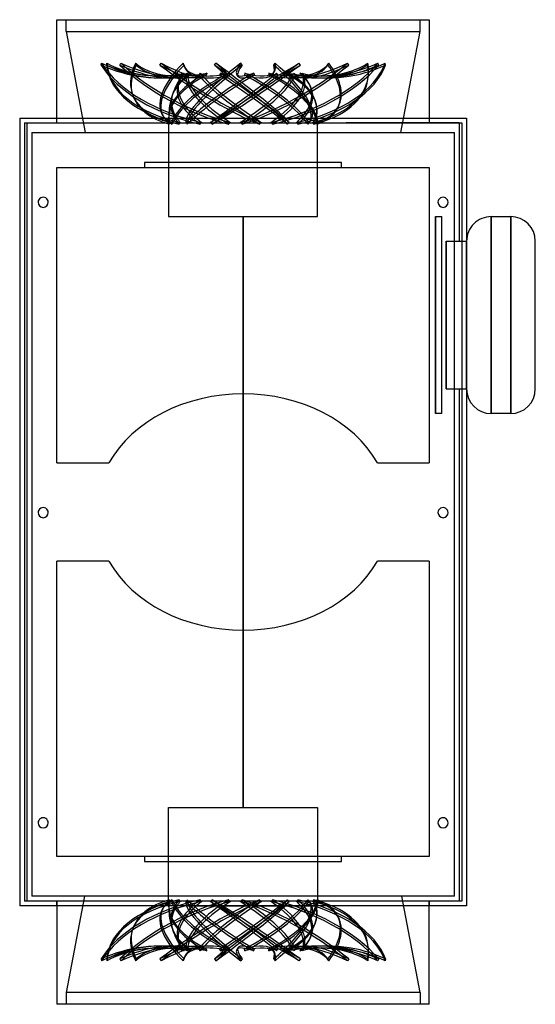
# Model space of a CAD drawing. Header units: millimetres. Extents: x -187 to 245, y -82 to 742.
import ezdxf

# ---------------------------------------------------------------- set-up
doc = ezdxf.new("R2010")
doc.units = ezdxf.units.MM
doc.layers.add('HIDDEN', color=7, linetype='Continuous')
doc.layers.add('THICK', color=7, linetype='Continuous')

msp = doc.modelspace()

# ---------------------------------------------------------------- linework, layer by layer
at = {"layer": 'HIDDEN'}
for p, q in [((-148.2, 732.5), (-148.2, 742.5)), ((148.2, 732.5), (148.2, 742.5)), ((-148.2, 732.5), (0, 732.5)), ((-148.2, 732.5), (-132.22, 648)), ((0, 732.5), (148.2, 732.5)), ((132.22, 648), (148.2, 732.5)), ((-119.03, 704.47), (-118.55, 706.09)), ((-114.16, 704.47), (-114.16, 706.09)), ((-103.31, 704.47), (-102.44, 706.09)), ((-89.56, 704.47), (-90.03, 706.09)), ((-69.73, 704.47), (-68.62, 706.09)), ((-49.46, 704.47), (-50.34, 706.09)), ((-48.37, 701.41), (-49.24, 703.03)), ((-24.1, 704.47), (-22.93, 706.09)), ((-0.82, 704.47), (-1.94, 706.09)), ((25.71, 704.47), (26.72, 706.09)), ((47.96, 704.47), (46.79, 706.09)), ((71.06, 704.47), (71.75, 706.09)), ((88.46, 704.47), (87.44, 706.09)), ((104.13, 704.47), (104.38, 706.09)), ((113.65, 704.47), (112.96, 706.09)), ((119.2, 704.47), (118.95, 706.09)), ((-50.62, 696.25), (-50.84, 695.94)), ((-50.4, 696.56), (-50.62, 696.25)), ((-50.18, 696.87), (-50.4, 696.56)), ((-49.96, 697.18), (-50.18, 696.87)), ((-49.74, 697.48), (-49.96, 697.18)), ((-49.51, 697.79), (-49.74, 697.48)), ((-47.91, 696.25), (-48.14, 695.94)), ((-47.69, 696.56), (-47.91, 696.25)), ((-47.46, 696.87), (-47.69, 696.56)), ((-47.23, 697.18), (-47.46, 696.87)), ((-47.01, 697.48), (-47.23, 697.18)), ((-46.78, 697.79), (-47.01, 697.48)), ((-44.58, 696.25), (-44.75, 695.94)), ((-44.41, 696.56), (-44.58, 696.25)), ((-44.23, 696.87), (-44.41, 696.56)), ((-44.05, 697.18), (-44.23, 696.87)), ((-43.87, 697.48), (-44.05, 697.18)), ((-43.68, 697.79), (-43.87, 697.48)), ((-37.5, 695), (-36.38, 696.62)), ((-36.92, 696.25), (-37.12, 695.94)), ((-36.72, 696.56), (-36.92, 696.25)), ((-36.53, 696.87), (-36.72, 696.56)), ((-36.34, 697.18), (-36.53, 696.87)), ((-36.15, 697.48), (-36.34, 697.18)), ((-35.96, 697.79), (-36.15, 697.48)), ((-30.83, 696.25), (-30.92, 695.94)), ((-30.73, 696.56), (-30.83, 696.25)), ((-30.63, 696.87), (-30.73, 696.56)), ((-30.52, 697.18), (-30.63, 696.87)), ((-30.41, 697.48), (-30.52, 697.18)), ((-30.3, 697.79), (-30.41, 697.48)), ((-19.54, 696.25), (-19.68, 695.94)), ((-19.41, 696.56), (-19.54, 696.25)), ((-19.28, 696.87), (-19.41, 696.56)), ((-19.16, 697.18), (-19.28, 696.87)), ((-19.04, 697.48), (-19.16, 697.18)), ((-18.93, 697.79), (-19.04, 697.48)), ((-13.79, 693.82), (-12.63, 695.44)), ((-11.73, 696.87), (-11.74, 696.56)), ((-11.74, 696.56), (-11.74, 696.25)), ((-11.74, 696.25), (-11.74, 695.94)), ((-11.72, 697.18), (-11.73, 696.87)), ((-11.7, 697.48), (-11.72, 697.18)), ((-11.67, 697.79), (-11.7, 697.48)), ((-4.17, 695), (-5.29, 696.62)), ((1.21, 696.25), (1.17, 695.94)), ((1.26, 696.56), (1.21, 696.25)), ((1.3, 696.87), (1.26, 696.56)), ((1.33, 697.18), (1.3, 696.87)), ((1.36, 697.48), (1.33, 697.18)), ((1.38, 697.79), (1.36, 697.48)), ((8.97, 697.79), (9.04, 697.48)), ((9.04, 697.48), (9.11, 697.18)), ((9.11, 697.18), (9.19, 696.87)), ((9.19, 696.87), (9.28, 696.56)), ((9.28, 696.56), (9.37, 696.25)), ((9.37, 696.25), (9.46, 695.94)), ((21.45, 697.79), (21.53, 697.48)), ((21.53, 697.48), (21.59, 697.18)), ((21.59, 697.18), (21.65, 696.87)), ((21.65, 696.87), (21.71, 696.56)), ((21.71, 696.56), (21.76, 696.25)), ((21.76, 696.25), (21.81, 695.94)), ((25.21, 697.47), (26.23, 699.09)), ((27.89, 693.82), (26.72, 695.44)), ((28.06, 697.79), (28.21, 697.48)), ((28.21, 697.48), (28.37, 697.18)), ((28.37, 697.18), (28.53, 696.87)), ((28.53, 696.87), (28.69, 696.56)), ((28.69, 696.56), (28.86, 696.25)), ((28.86, 696.25), (29.03, 695.94)), ((37.81, 697.79), (37.97, 697.48)), ((37.97, 697.48), (38.12, 697.18)), ((38.12, 697.18), (38.27, 696.87)), ((38.27, 696.87), (38.41, 696.56)), ((38.41, 696.56), (38.54, 696.25)), ((38.54, 696.25), (38.68, 695.94)), ((42.3, 697.79), (42.51, 697.48)), ((42.51, 697.48), (42.72, 697.18)), ((42.72, 697.18), (42.93, 696.87)), ((42.93, 696.87), (43.15, 696.56)), ((43.15, 696.56), (43.36, 696.25)), ((43.36, 696.25), (43.58, 695.94)), ((47.64, 697.79), (47.85, 697.48)), ((47.85, 697.48), (48.06, 697.18)), ((48.06, 697.18), (48.26, 696.87)), ((48.26, 696.87), (48.46, 696.56)), ((48.46, 696.56), (48.66, 696.25)), ((48.66, 696.25), (48.86, 695.94)), ((49.22, 697.79), (49.45, 697.48)), ((49.45, 697.48), (49.68, 697.18)), ((49.68, 697.18), (49.91, 696.87)), ((49.91, 696.87), (50.14, 696.56)), ((50.14, 696.56), (50.37, 696.25)), ((50.37, 696.25), (50.59, 695.94)), ((104.61, 692.54), (104.85, 694.15)), ((-92.73, 679.99), (-93.2, 681.61)), ((79.82, 669.76), (80.51, 671.37)), ((-187.2, 660), (-187.2, 660)), ((-156, 656), (-156, 660)), ((-155.95, 656), (-155.95, 660)), ((-67.15, 662.05), (-68.03, 663.66)), ((-62.31, 660), (-57.18, 660)), ((-55.57, 660), (-42.07, 660)), ((-39.22, 660), (-19.69, 660)), ((-16.09, 660), (6.09, 660)), ((9.83, 660), (30.83, 660)), ((34.04, 660), (50.23, 660)), ((52.37, 660), (60.95, 660)), ((61.64, 660), (62.4, 660)), ((62.4, 577.5), (62.4, 660)), ((155.95, 660), (155.95, 656)), ((156, 660), (156, 656)), ((187.2, 660), (187.2, 660)), ((-183.2, 656), (183.2, 656)), ((-183.2, 656), (-183.2, 656)), ((-183.2, 656), (-183.2, 4)), ((-181, 656), (-86.27, 656)), ((-181, 4), (-181, 656)), ((-86.27, 656), (86.27, 656)), ((-62.4, 659.71), (-62.4, 577.5)), ((-61.98, 655.04), (-61.95, 655.28)), ((-61.95, 655.28), (-61.91, 655.52)), ((-61.91, 655.52), (-61.88, 655.76)), ((-61.88, 655.76), (-61.84, 656)), ((-61.84, 656), (-61.8, 656.23)), ((-61.8, 656.23), (-61.76, 656.47)), ((-59.96, 656.23), (-60.04, 656.47)), ((-59.88, 656), (-59.96, 656.23)), ((-59.8, 655.76), (-59.88, 656)), ((-59.72, 655.52), (-59.8, 655.76)), ((-59.64, 655.28), (-59.72, 655.52)), ((-59.56, 655.04), (-59.64, 655.28)), ((-53.69, 655.04), (-53.54, 655.28)), ((-53.54, 655.28), (-53.4, 655.52)), ((-53.4, 655.52), (-53.25, 655.76)), ((-53.25, 655.76), (-53.1, 656)), ((-53.1, 656), (-52.96, 656.23)), ((-52.96, 656.23), (-52.81, 656.47)), ((-47.76, 656.23), (-47.94, 656.47)), ((-47.57, 656), (-47.76, 656.23)), ((-47.39, 655.76), (-47.57, 656)), ((-47.21, 655.52), (-47.39, 655.76)), ((-47.02, 655.28), (-47.21, 655.52)), ((-46.84, 655.04), (-47.02, 655.28)), ((-36.11, 655.04), (-35.88, 655.28)), ((-35.88, 655.28), (-35.65, 655.52)), ((-35.65, 655.52), (-35.42, 655.76)), ((-35.42, 655.76), (-35.19, 656)), ((-35.19, 656), (-34.95, 656.23)), ((-34.95, 656.23), (-34.72, 656.47)), ((-27.29, 656.23), (-27.54, 656.47)), ((-27.04, 656), (-27.29, 656.23)), ((-26.78, 655.76), (-27.04, 656)), ((-26.53, 655.52), (-26.78, 655.76)), ((-26.27, 655.28), (-26.53, 655.52)), ((-26.02, 655.04), (-26.27, 655.28)), ((-12.29, 655.04), (-12.01, 655.28)), ((-12.01, 655.28), (-11.74, 655.52)), ((-11.74, 655.52), (-11.46, 655.76)), ((-11.46, 655.76), (-11.18, 656)), ((-11.18, 656), (-10.91, 656.23)), ((-10.91, 656.23), (-10.63, 656.47)), ((-2.11, 656.23), (-2.39, 656.47)), ((-1.82, 656), (-2.11, 656.23)), ((-1.54, 655.76), (-1.82, 656)), ((-1.26, 655.52), (-1.54, 655.76)), ((-0.98, 655.28), (-1.26, 655.52)), ((-0.7, 655.04), (-0.98, 655.28)), ((13.66, 655.04), (13.93, 655.28)), ((13.93, 655.28), (14.2, 655.52)), ((14.2, 655.52), (14.48, 655.76)), ((14.48, 655.76), (14.75, 656)), ((14.75, 656), (15.03, 656.23)), ((15.03, 656.23), (15.3, 656.47)), ((23.44, 656.23), (23.18, 656.47)), ((23.7, 656), (23.44, 656.23)), ((23.96, 655.76), (23.7, 656)), ((24.22, 655.52), (23.96, 655.76)), ((24.48, 655.28), (24.22, 655.52)), ((24.74, 655.04), (24.48, 655.28)), ((37.24, 655.04), (37.47, 655.28)), ((37.47, 655.28), (37.69, 655.52)), ((37.69, 655.52), (37.91, 655.76)), ((37.91, 655.76), (38.14, 656)), ((38.14, 656), (38.36, 656.23)), ((38.36, 656.23), (38.58, 656.47)), ((44.94, 656.23), (44.74, 656.47)), ((45.13, 656), (44.94, 656.23)), ((45.33, 655.76), (45.13, 656)), ((45.52, 655.52), (45.33, 655.76)), ((45.71, 655.28), (45.52, 655.52)), ((45.9, 655.04), (45.71, 655.28)), ((54.39, 655.04), (54.52, 655.28)), ((54.52, 655.28), (54.66, 655.52)), ((54.66, 655.52), (54.79, 655.76)), ((54.79, 655.76), (54.93, 656)), ((54.93, 656), (55.06, 656.23)), ((55.06, 656.23), (55.19, 656.47)), ((55.73, 656.67), (56.75, 658.29)), ((58.66, 656.23), (58.56, 656.47)), ((58.76, 656), (58.66, 656.23)), ((58.85, 655.76), (58.76, 656)), ((58.94, 655.52), (58.85, 655.76)), ((59.04, 655.28), (58.94, 655.52)), ((59.13, 655.04), (59.04, 655.28)), ((62.13, 655.04), (62.15, 655.28)), ((62.15, 655.28), (62.18, 655.52)), ((62.18, 655.52), (62.2, 655.76)), ((62.2, 655.76), (62.22, 656)), ((62.22, 656), (62.24, 656.23)), ((62.24, 656.23), (62.26, 656.47)), ((181, 656), (86.27, 656)), ((181, 656), (181, 556.88)), ((183.2, 656), (183.2, 656)), ((183.2, 656), (183.2, 4)), ((-177, 648), (177, 648)), ((-177, 648), (-177, 8)), ((177, 8), (177, 648)), ((-156, 618.75), (-156, 618.75)), ((-82.5, 622.75), (-82.5, 622.75)), ((82.5, 622.75), (-82.5, 622.75)), ((-82.5, 622.75), (-82.5, 618.75)), ((-82.5, 618.75), (-82.5, 618.75)), ((82.5, 622.75), (82.5, 622.75)), ((82.5, 618.75), (82.5, 622.75)), ((82.5, 618.75), (82.5, 618.75)), ((156, 618.75), (156, 618.75)), ((-62.4, 577.5), (62.4, 577.5)), ((0, 577.5), (0, 330)), ((0, 330), (0, 577.5)), ((161.1, 412.5), (161.1, 577.5)), ((161.1, 577.5), (166.57, 577.5)), ((161.1, 577.5), (161.1, 412.5)), ((166.57, 577.5), (166.57, 577.5)), ((166.57, 412.5), (166.57, 577.5)), ((166.57, 577.5), (166.57, 577.5)), ((207.82, 577.5), (207.82, 412.5)), ((207.82, 577.5), (207.82, 577.5)), ((224.18, 577.5), (224.18, 577.5)), ((224.18, 577.5), (224.18, 412.5)), ((170.1, 433.12), (170.1, 556.88)), ((170.1, 556.88), (187.2, 556.88)), ((170.1, 556.88), (170.1, 433.12)), ((187.2, 433.12), (187.2, 556.88)), ((187.2, 556.88), (187.2, 556.88)), ((244.8, 556.88), (244.8, 556.88)), ((170.1, 433.12), (187.2, 433.12)), ((181, 433.12), (181, 4)), ((187.2, 433.12), (187.2, 433.12)), ((244.8, 433.12), (244.8, 433.12)), ((166.57, 412.5), (161.1, 412.5)), ((166.57, 412.5), (166.57, 412.5)), ((166.57, 412.5), (166.57, 412.5)), ((207.82, 412.5), (207.82, 412.5)), ((224.18, 412.5), (224.18, 412.5)), ((-156, 371.25), (-156, 371.25)), ((-112.5, 371.25), (-112.5, 371.25)), ((-112.5, 371.25), (-112.5, 371.25)), ((112.5, 371.25), (112.5, 371.25)), ((112.5, 371.25), (112.5, 371.25)), ((112.5, 371.25), (112.5, 371.25)), ((112.5, 371.25), (112.5, 371.25)), ((112.5, 371.25), (112.5, 371.25)), ((112.5, 371.25), (112.5, 371.25)), ((112.5, 371.25), (112.5, 371.25)), ((156, 371.25), (156, 371.25)), ((-112.5, 371.25), (-112.5, 371.25)), ((-112.5, 371.25), (-112.5, 371.25)), ((-112.5, 371.25), (-112.5, 371.25)), ((-112.5, 371.25), (-112.5, 371.25)), ((-112.5, 371.25), (-112.5, 371.25)), ((0, 330), (0, 330)), ((0, 330), (0, 330)), ((0, 330), (0, 330)), ((0, 330), (0, 330)), ((0, 330), (0, 330)), ((0, 330), (0, 330)), ((0, 330), (0, 330)), ((0, 330), (0, 330)), ((0, 330), (0, 330)), ((0, 330), (0, 330)), ((0, 330), (0, 330)), ((0, 330), (0, 330)), ((0, 330), (0, 330)), ((0, 330), (0, 330)), ((0, 330), (0, 330)), ((0, 330), (0, 330)), ((0, 330), (0, 330)), ((0, 330), (0, 330)), ((0, 330), (0, 330)), ((0, 330), (0, 330)), ((0, 330), (0, 330)), ((0, 330), (0, 330)), ((0, 330), (0, 330)), ((0, 330), (0, 330)), ((0, 330), (0, 330)), ((0, 330), (0, 330)), ((0, 330), (0, 330)), ((0, 330), (0, 330)), ((0, 330), (0, 330)), ((0, 330), (0, 330)), ((0, 330), (0, 330)), ((0, 330), (0, 330)), ((0, 330), (0, 330)), ((0, 330), (0, 330)), ((0, 330), (0, 330)), ((0, 330), (0, 330)), ((0, 330), (0, 330)), ((0, 330), (0, 330)), ((0, 330), (0, 330)), ((0, 330), (0, 330)), ((0, 330), (0, 330)), ((0, 330), (0, 82.5)), ((0, 82.5), (0, 330)), ((0, 330), (0, 330)), ((0, 330), (0, 330)), ((0, 330), (0, 330)), ((0, 330), (0, 330)), ((0, 330), (0, 330)), ((0, 330), (0, 330)), ((0, 330), (0, 330)), ((0, 330), (0, 330)), ((0, 330), (0, 330)), ((0, 330), (0, 330)), ((0, 330), (0, 330)), ((0, 330), (0, 330)), ((0, 330), (0, 330)), ((0, 330), (0, 330)), ((0, 330), (0, 330)), ((0, 330), (0, 330)), ((0, 330), (0, 330)), ((0, 330), (0, 330)), ((0, 330), (0, 330)), ((0, 330), (0, 330)), ((0, 330), (0, 330)), ((0, 330), (0, 330)), ((0, 330), (0, 330)), ((0, 330), (0, 330)), ((0, 330), (0, 330)), ((0, 330), (0, 330)), ((0, 330), (0, 330)), ((0, 330), (0, 330)), ((0, 330), (0, 330)), ((0, 330), (0, 330)), ((0, 330), (0, 330)), ((0, 330), (0, 330)), ((0, 330), (0, 330)), ((0, 330), (0, 330)), ((0, 330), (0, 330)), ((-156, 288.75), (-156, 288.75)), ((-112.5, 288.75), (-112.5, 288.75)), ((-112.5, 288.75), (-112.5, 288.75)), ((-112.5, 288.75), (-112.5, 288.75)), ((-112.5, 288.75), (-112.5, 288.75)), ((-112.5, 288.75), (-112.5, 288.75)), ((-112.5, 288.75), (-112.5, 288.75)), ((-112.5, 288.75), (-112.5, 288.75)), ((112.5, 288.75), (112.5, 288.75)), ((112.5, 288.75), (112.5, 288.75)), ((112.5, 288.75), (112.5, 288.75)), ((112.5, 288.75), (112.5, 288.75)), ((112.5, 288.75), (112.5, 288.75)), ((112.5, 288.75), (112.5, 288.75)), ((112.5, 288.75), (112.5, 288.75)), ((156, 288.75), (156, 288.75)), ((-62.4, 82.5), (62.4, 82.5)), ((-62.4, 0.29), (-62.4, 82.5)), ((62.4, 82.5), (62.4, 0)), ((-156, 41.25), (-156, 41.25)), ((-82.5, 41.25), (-82.5, 41.25)), ((-82.5, 41.25), (-82.5, 37.25)), ((-82.5, 37.25), (-82.5, 37.25)), ((-82.5, 37.25), (82.5, 37.25)), ((82.5, 41.25), (82.5, 41.25)), ((82.5, 37.25), (82.5, 41.25)), ((82.5, 37.25), (82.5, 37.25)), ((156, 41.25), (156, 41.25)), ((183.2, 4), (-183.2, 4)), ((-183.2, 4), (-183.2, 4)), ((-86.27, 4), (-181, 4)), ((177, 8), (-177, 8)), ((-156, 4), (-156, 0)), ((-155.95, 0), (-155.95, 4)), ((-132.98, 8), (-148.2, -72.5)), ((86.27, 4), (-86.27, 4)), ((-58.28, 0), (-62.4, 0)), ((-61.98, 4.96), (-61.95, 4.72)), ((-61.95, 4.72), (-61.91, 4.48)), ((-61.91, 4.48), (-61.88, 4.24)), ((-61.88, 4.24), (-61.84, 4)), ((-61.84, 4), (-61.8, 3.77)), ((-61.8, 3.77), (-61.76, 3.53)), ((-59.96, 3.77), (-60.04, 3.53)), ((-59.88, 4), (-59.96, 3.77)), ((-59.8, 4.24), (-59.88, 4)), ((-59.72, 4.48), (-59.8, 4.24)), ((-59.64, 4.72), (-59.72, 4.48)), ((-59.56, 4.96), (-59.64, 4.72)), ((-44.17, 0), (-56.83, 0)), ((-53.69, 4.96), (-53.54, 4.72)), ((-53.54, 4.72), (-53.4, 4.48)), ((-53.4, 4.48), (-53.25, 4.24)), ((-53.25, 4.24), (-53.1, 4)), ((-53.1, 4), (-52.96, 3.77)), ((-52.96, 3.77), (-52.81, 3.53)), ((-47.76, 3.77), (-47.94, 3.53)), ((-47.57, 4), (-47.76, 3.77)), ((-47.39, 4.24), (-47.57, 4)), ((-47.21, 4.48), (-47.39, 4.24)), ((-47.02, 4.72), (-47.21, 4.48)), ((-46.84, 4.96), (-47.02, 4.72)), ((-22.42, 0), (-41.43, 0)), ((-36.11, 4.96), (-35.88, 4.72)), ((-35.88, 4.72), (-35.65, 4.48)), ((-35.65, 4.48), (-35.42, 4.24)), ((-35.42, 4.24), (-35.19, 4)), ((-35.19, 4), (-34.95, 3.77)), ((-34.95, 3.77), (-34.72, 3.53)), ((-27.29, 3.77), (-27.54, 3.53)), ((-27.04, 4), (-27.29, 3.77)), ((-26.78, 4.24), (-27.04, 4)), ((-26.53, 4.48), (-26.78, 4.24)), ((-26.27, 4.72), (-26.53, 4.48)), ((-26.02, 4.96), (-26.27, 4.72)), ((3.2, 0), (-18.87, 0)), ((-12.29, 4.96), (-12.01, 4.72)), ((-12.01, 4.72), (-11.74, 4.48)), ((-11.74, 4.48), (-11.46, 4.24)), ((-11.46, 4.24), (-11.18, 4)), ((-11.18, 4), (-10.91, 3.77)), ((-10.91, 3.77), (-10.63, 3.53)), ((-2.11, 3.77), (-2.39, 3.53)), ((-1.82, 4), (-2.11, 3.77)), ((-1.54, 4.24), (-1.82, 4)), ((-1.26, 4.48), (-1.54, 4.24)), ((-0.98, 4.72), (-1.26, 4.48)), ((-0.7, 4.96), (-0.98, 4.72)), ((28.27, 0), (6.95, 0)), ((13.66, 4.96), (13.93, 4.72)), ((13.93, 4.72), (14.2, 4.48)), ((14.2, 4.48), (14.48, 4.24)), ((14.48, 4.24), (14.75, 4)), ((14.75, 4), (15.03, 3.77)), ((15.03, 3.77), (15.3, 3.53)), ((23.44, 3.77), (23.18, 3.53)), ((23.7, 4), (23.44, 3.77)), ((23.96, 4.24), (23.7, 4)), ((24.22, 4.48), (23.96, 4.24)), ((24.48, 4.72), (24.22, 4.48)), ((24.74, 4.96), (24.48, 4.72)), ((48.45, 0), (31.57, 0)), ((37.24, 4.96), (37.47, 4.72)), ((37.47, 4.72), (37.69, 4.48)), ((37.69, 4.48), (37.91, 4.24)), ((37.91, 4.24), (38.14, 4)), ((38.14, 4), (38.36, 3.77)), ((38.36, 3.77), (38.58, 3.53)), ((44.94, 3.77), (44.74, 3.53)), ((45.13, 4), (44.94, 3.77)), ((45.33, 4.24), (45.13, 4)), ((45.52, 4.48), (45.33, 4.24)), ((45.71, 4.72), (45.52, 4.48)), ((45.9, 4.96), (45.71, 4.72)), ((60.26, 0), (50.74, 0)), ((54.39, 4.96), (54.52, 4.72)), ((54.52, 4.72), (54.66, 4.48)), ((54.66, 4.48), (54.79, 4.24)), ((54.79, 4.24), (54.93, 4)), ((54.93, 4), (55.06, 3.77)), ((55.06, 3.77), (55.19, 3.53)), ((55.73, 3.33), (56.75, 1.71)), ((58.66, 3.77), (58.56, 3.53)), ((58.76, 4), (58.66, 3.77)), ((58.85, 4.24), (58.76, 4)), ((58.94, 4.48), (58.85, 4.24)), ((59.04, 4.72), (58.94, 4.48)), ((59.13, 4.96), (59.04, 4.72)), ((62.4, 0), (61.12, 0)), ((61.64, 0), (62.4, 0)), ((62.13, 4.96), (62.15, 4.72)), ((62.15, 4.72), (62.18, 4.48)), ((62.18, 4.48), (62.2, 4.24)), ((62.2, 4.24), (62.22, 4)), ((62.22, 4), (62.24, 3.77)), ((62.24, 3.77), (62.26, 3.53)), ((181, 4), (86.27, 4)), ((148.2, -72.5), (132.98, 8)), ((155.95, 4), (155.95, 0)), ((156, 0), (156, 4)), ((183.2, 4), (183.2, 4)), ((-187.2, 0), (-187.2, 0)), ((-67.15, -2.05), (-68.03, -3.66)), ((-39.22, 0), (-19.69, 0)), ((-16.09, 0), (6.09, 0)), ((9.83, 0), (30.83, 0)), ((34.04, 0), (50.23, 0)), ((52.37, 0), (60.95, 0)), ((187.2, 0), (187.2, 0)), ((79.82, -9.76), (80.51, -11.37)), ((-92.73, -19.99), (-93.2, -21.61)), ((104.85, -34.15), (104.61, -32.54)), ((-50.62, -36.25), (-50.84, -35.94)), ((-50.4, -36.56), (-50.62, -36.25)), ((-50.18, -36.87), (-50.4, -36.56)), ((-49.96, -37.18), (-50.18, -36.87)), ((-49.74, -37.48), (-49.96, -37.18)), ((-49.51, -37.79), (-49.74, -37.48)), ((-47.91, -36.25), (-48.14, -35.94)), ((-47.69, -36.56), (-47.91, -36.25)), ((-47.46, -36.87), (-47.69, -36.56)), ((-47.23, -37.18), (-47.46, -36.87)), ((-47.01, -37.48), (-47.23, -37.18)), ((-46.78, -37.79), (-47.01, -37.48)), ((-44.58, -36.25), (-44.75, -35.94)), ((-44.41, -36.56), (-44.58, -36.25)), ((-44.23, -36.87), (-44.41, -36.56)), ((-44.05, -37.18), (-44.23, -36.87)), ((-43.87, -37.48), (-44.05, -37.18)), ((-43.68, -37.79), (-43.87, -37.48)), ((-37.5, -35), (-36.38, -36.62)), ((-36.92, -36.25), (-37.12, -35.94)), ((-36.72, -36.56), (-36.92, -36.25)), ((-36.53, -36.87), (-36.72, -36.56)), ((-36.34, -37.18), (-36.53, -36.87)), ((-36.15, -37.48), (-36.34, -37.18)), ((-35.96, -37.79), (-36.15, -37.48)), ((-30.83, -36.25), (-30.92, -35.94)), ((-30.73, -36.56), (-30.83, -36.25)), ((-30.63, -36.87), (-30.73, -36.56)), ((-30.52, -37.18), (-30.63, -36.87)), ((-30.41, -37.48), (-30.52, -37.18)), ((-30.3, -37.79), (-30.41, -37.48)), ((-19.54, -36.25), (-19.68, -35.94)), ((-19.41, -36.56), (-19.54, -36.25)), ((-19.28, -36.87), (-19.41, -36.56)), ((-19.16, -37.18), (-19.28, -36.87)), ((-19.04, -37.48), (-19.16, -37.18)), ((-18.93, -37.79), (-19.04, -37.48)), ((-13.79, -33.82), (-12.63, -35.44)), ((-11.74, -36.25), (-11.74, -35.94)), ((-11.74, -36.56), (-11.74, -36.25)), ((-11.73, -36.87), (-11.74, -36.56)), ((-11.72, -37.18), (-11.73, -36.87)), ((-11.7, -37.48), (-11.72, -37.18)), ((-11.67, -37.79), (-11.7, -37.48)), ((-4.17, -35), (-5.29, -36.62)), ((1.21, -36.25), (1.17, -35.94)), ((1.26, -36.56), (1.21, -36.25)), ((1.3, -36.87), (1.26, -36.56)), ((1.33, -37.18), (1.3, -36.87)), ((1.36, -37.48), (1.33, -37.18)), ((1.38, -37.79), (1.36, -37.48)), ((8.97, -37.79), (9.04, -37.48)), ((9.04, -37.48), (9.11, -37.18)), ((9.11, -37.18), (9.19, -36.87)), ((9.19, -36.87), (9.28, -36.56)), ((9.28, -36.56), (9.37, -36.25)), ((9.37, -36.25), (9.46, -35.94)), ((21.45, -37.79), (21.53, -37.48)), ((21.53, -37.48), (21.59, -37.18)), ((21.59, -37.18), (21.65, -36.87)), ((21.65, -36.87), (21.71, -36.56)), ((21.71, -36.56), (21.76, -36.25)), ((21.76, -36.25), (21.81, -35.94)), ((25.21, -37.47), (26.23, -39.09)), ((27.89, -33.82), (26.72, -35.44)), ((28.06, -37.79), (28.21, -37.48)), ((28.21, -37.48), (28.37, -37.18)), ((28.37, -37.18), (28.53, -36.87)), ((28.53, -36.87), (28.69, -36.56)), ((28.69, -36.56), (28.86, -36.25)), ((28.86, -36.25), (29.03, -35.94)), ((37.81, -37.79), (37.97, -37.48)), ((37.97, -37.48), (38.12, -37.18)), ((38.12, -37.18), (38.27, -36.87)), ((38.27, -36.87), (38.41, -36.56)), ((38.41, -36.56), (38.54, -36.25)), ((38.54, -36.25), (38.68, -35.94)), ((42.3, -37.79), (42.51, -37.48)), ((42.51, -37.48), (42.72, -37.18)), ((42.72, -37.18), (42.93, -36.87)), ((42.93, -36.87), (43.15, -36.56)), ((43.15, -36.56), (43.36, -36.25)), ((43.36, -36.25), (43.58, -35.94)), ((47.64, -37.79), (47.85, -37.48)), ((47.85, -37.48), (48.06, -37.18)), ((48.06, -37.18), (48.26, -36.87)), ((48.26, -36.87), (48.46, -36.56)), ((48.46, -36.56), (48.66, -36.25)), ((48.66, -36.25), (48.86, -35.94)), ((49.22, -37.79), (49.45, -37.48)), ((49.45, -37.48), (49.68, -37.18)), ((49.68, -37.18), (49.91, -36.87)), ((49.91, -36.87), (50.14, -36.56)), ((50.14, -36.56), (50.37, -36.25)), ((50.37, -36.25), (50.59, -35.94)), ((-119.03, -44.47), (-118.55, -46.09)), ((-114.16, -44.47), (-114.16, -46.09)), ((-103.31, -44.47), (-102.44, -46.09)), ((-89.56, -44.47), (-90.03, -46.09)), ((-69.73, -44.47), (-68.62, -46.09)), ((-49.46, -44.47), (-50.34, -46.09)), ((-48.37, -41.41), (-49.24, -43.03)), ((-24.1, -44.47), (-22.93, -46.09)), ((-0.82, -44.47), (-1.94, -46.09)), ((25.71, -44.47), (26.72, -46.09)), ((47.96, -44.47), (46.79, -46.09)), ((71.06, -44.47), (71.75, -46.09)), ((88.46, -44.47), (87.44, -46.09)), ((104.13, -44.47), (104.38, -46.09)), ((113.65, -44.47), (112.96, -46.09)), ((119.2, -44.47), (118.95, -46.09)), ((0, -72.5), (-148.2, -72.5)), ((-148.2, -72.5), (-148.2, -82.5)), ((148.2, -72.5), (0, -72.5)), ((148.2, -72.5), (148.2, -82.5))]:
    msp.add_line(p, q, dxfattribs=at)
for centre, start, end in [((0, 660), 147.33753, 160.69885), ((0, 660), 163.08762, 177.98361), ((0, 0), 182.01639, 196.91238), ((0, 0), 199.30121, 212.66247)]:
    msp.add_arc(centre, 62.4, start, end, dxfattribs=at)
for centre, major_axis, ratio, start_param, end_param in [((-34.72, 706.52), (-89.76, 26.53), 0.536969, 0.540197, 1.71289), ((-92.87, 734.02), (65.83, -19.45), 0.536969, -1.816661, -0.730955), ((-92.4, 735.64), (-65.83, 19.45), 0.536969, 1.324932, 2.427139), ((-34.24, 708.13), (89.76, -26.53), 0.536969, -2.601396, -1.418675), ((-67.42, 735.64), (-68.64, 0), 0.587785, 0.821833, 1.92404), ((-20.62, 708.13), (93.6, 0), 0.587785, -3.104494, -1.921773), ((-20.62, 706.52), (-93.6, 0), 0.587785, 0.037098, 1.209791), ((-67.42, 734.02), (68.64, 0), 0.587785, -2.31976, -1.234054), ((-42.81, 706.52), (-82.36, 44.47), 0.393305, 0.978334, 2.151027), ((-102.26, 734.02), (60.4, -32.61), 0.393305, -1.378524, -0.292819), ((-101.39, 735.64), (-60.4, 32.61), 0.393305, 1.763069, 2.865276), ((-41.94, 708.13), (82.36, -44.47), 0.393305, -2.163259, -0.980538), ((-3.44, 708.13), (89.76, 26.53), 0.536969, 2.675592, 3.141598), ((-2.96, 706.52), (-89.76, -26.53), 0.536969, -0.466001, 0.000004), ((-30.8, 735.64), (-65.83, -19.45), 0.536969, 0.318734, 1.420941), ((-30.32, 734.02), (65.83, 19.45), 0.536969, -2.822858, -1.737153), ((14.34, 708.13), (82.36, 44.47), 0.393305, 2.237455, 3.141599), ((15.21, 706.52), (-82.36, -44.47), 0.393305, -0.904137, 0.000005), ((-43.5, 706.52), (-77, 53.21), 0.181636, 1.350844, 2.523537), ((-93.97, 734.02), (56.47, -39.02), 0.181636, -1.006014, -0.000005), ((-92.85, 735.64), (-56.47, 39.02), 0.181636, 2.135579, 3.14159), ((-42.38, 708.13), (77, -53.21), 0.181636, -1.790748, -0.608027), ((11.16, 735.64), (-60.4, -32.61), 0.393305, -0.119403, -0.000005), ((12.03, 734.02), (60.4, 32.61), 0.393305, 3.02219, 3.141588), ((11.16, 735.64), (-60.4, -32.61), 0.393305, -0.000005, 0.982805), ((29.64, 708.13), (77, 53.21), 0.181636, 1.864945, 3.047666), ((12.03, 734.02), (60.4, 32.61), 0.393305, 3.141588, 4.107896), ((30.75, 706.52), (-77, -53.21), 0.181636, -1.276648, -0.103955), ((39.81, 708.13), (75.87, 54.82), 0.06144, -2.705789, -1.523067), ((40.98, 706.52), (-75.87, -54.82), 0.06144, 0.445832, 1.618525), ((-36.67, 706.52), (-75.87, 54.82), 0.06144, -2.865415, -1.692722), ((-69.43, 734.02), (55.64, -40.2), 0.06144, 0.000005, 0.664136), ((-68.26, 735.64), (-55.64, 40.2), 0.06144, -3.141589, -2.477456), ((-35.5, 708.13), (75.87, -54.82), 0.06144, 0.26615, 1.448871), ((51.18, 735.64), (-56.47, -39.02), 0.181636, -0.491913, 0.000005), ((52.3, 734.02), (56.47, 39.02), 0.181636, 2.64968, 3.141598), ((43.1, 708.13), (79.22, 49.85), 0.293893, -2.353644, -1.170923), ((44.12, 706.52), (-79.22, -49.85), 0.293893, 0.797977, 1.97067), ((10.04, 735.64), (-63.12, 26.96), 0.475528, 1.949293, 3.0515), ((9.35, 734.02), (63.12, -26.96), 0.475528, -1.175799, -0.090093), ((38.94, 708.13), (86.08, 36.76), 0.475528, -1.951559, -0.768838), ((39.63, 706.52), (-86.08, -36.76), 0.475528, 1.200061, 2.372754), ((-32.88, 734.02), (58.1, -36.55), 0.293893, 0.000002, 0.311992), ((-23.5, 706.52), (-79.22, 49.85), 0.293893, -3.141591, -2.044866), ((-31.87, 735.64), (-58.1, 36.55), 0.293893, -3.141592, -2.829601), ((82.36, 735.64), (-55.64, -40.2), 0.06144, -0.000004, 0.83379), ((-22.48, 708.13), (79.22, -49.85), 0.293893, 0.000006, 1.096727), ((83.53, 734.02), (55.64, 40.2), 0.06144, 3.141588, 3.975383), ((50.21, 735.64), (-67.87, 10.25), 0.574941, 1.47448, 2.576687), ((49.96, 734.02), (67.87, -10.25), 0.574941, -1.650611, -0.564905), ((99.29, 735.64), (-58.1, -36.55), 0.293893, 0.083728, 1.185935), ((100.31, 734.02), (58.1, 36.55), 0.293893, -3.041363, -1.955658), ((28.05, 708.13), (92.55, 13.98), 0.574941, -1.476747, -0.294026), ((28.29, 706.52), (-92.55, -13.98), 0.574941, 1.674874, 2.847567), ((81.7, 735.64), (-67.87, -10.25), 0.574941, 0.960625, 2.062832), ((81.94, 734.02), (67.87, 10.25), 0.574941, -2.164466, -1.078761), ((99.06, 735.64), (-63.12, -26.96), 0.475528, 0.485813, 1.58802), ((99.75, 734.02), (63.12, 26.96), 0.475528, -2.639279, -1.553573), ((-6.26, 706.52), (-86.08, 36.76), 0.475528, 3.141592, 3.836234), ((-5.57, 708.13), (86.08, -36.76), 0.475528, -0.000003, 0.694642), ((12.06, 706.52), (-92.55, 13.98), 0.574941, 3.141542, 3.361422), ((12.3, 708.13), (92.55, -13.98), 0.574941, 0.000002, 0.219829), ((-3.51, 671.88), (-58.16, -17.19), 0.536969, -1.244093, -0.163301), ((-3.99, 673.5), (57.66, 17.04), 0.536969, 1.880832, 2.960299), ((0, 671.88), (-60.65, 0), 0.587785, -0.740994, -0.176851), ((0, 673.5), (60.13, 0), 0.587785, 2.383931, 2.94109), ((3.99, 673.5), (57.66, -17.04), 0.536969, 2.88703, 4.036606), ((3.51, 671.88), (-58.16, 17.19), 0.536969, -0.151854, 0.842897), ((-7.29, 673.5), (52.91, 28.57), 0.393305, 1.442696, 2.592272), ((-6.41, 671.88), (-53.37, -28.81), 0.393305, -1.682229, -0.601438), ((3.51, 671.88), (-58.16, 17.19), 0.536969, -0.237895, -0.151854), ((6.41, 671.88), (-53.37, 28.81), 0.393305, 0.200242, 1.281034), ((7.29, 673.5), (52.91, -28.57), 0.393305, -2.958018, -1.808443), ((-9.33, 673.5), (49.47, 34.18), 0.181636, 1.070185, 2.219761), ((-8.21, 671.88), (-49.89, -34.48), 0.181636, -2.05474, -0.973948), ((-93.97, 734.02), (56.47, -39.02), 0.181636, -0.000005, 0.079692), ((8.21, 671.88), (-49.89, 34.48), 0.181636, 0.572752, 1.653544), ((-92.85, 735.64), (-56.47, 39.02), 0.181636, 3.14159, 3.237786), ((9.33, 673.5), (49.47, -34.18), 0.181636, -2.585508, -1.435932), ((-9.75, 673.5), (48.74, 35.22), 0.06144, -1.877884, -0.728308), ((8.58, 671.88), (-49.16, 35.52), 0.06144, -1.995421, -0.91463), ((-69.43, 734.02), (55.64, -40.2), 0.06144, -0.421569, 0.000005), ((9.75, 673.5), (48.74, -35.22), 0.06144, 1.094055, 2.243631), ((-68.26, 735.64), (-55.64, 40.2), 0.06144, 2.703522, 3.141596), ((-8.58, 671.88), (-49.16, -35.52), 0.06144, 1.315825, 2.396617), ((51.18, 735.64), (-56.47, -39.02), 0.181636, 0.000005, 0.610294), ((52.3, 734.02), (56.47, 39.02), 0.181636, -3.141588, -2.5478), ((-32.88, 734.02), (58.1, -36.55), 0.293893, -0.773714, 0.000002), ((7.48, 671.88), (-51.33, 32.3), 0.293893, -2.347566, -1.266774), ((-31.87, 735.64), (-58.1, 36.55), 0.293893, 2.351377, 3.141593), ((8.49, 673.5), (50.89, -32.02), 0.293893, 0.74191, 1.891486), ((-8.49, 673.5), (50.89, 32.02), 0.293893, -1.525739, -0.376163), ((-7.48, 671.88), (-51.33, -32.3), 0.293893, 1.66797, 2.748762), ((5.76, 673.5), (55.3, -23.61), 0.475528, 0.339826, 1.489401), ((5.07, 671.88), (-55.77, 23.82), 0.475528, -2.749651, -1.668859), ((82.36, 735.64), (-55.64, -40.2), 0.06144, -0.268417, -0.000004), ((83.53, 734.02), (55.64, 40.2), 0.06144, 2.889677, 3.141588), ((-5.76, 673.5), (55.3, 23.61), 0.475528, -1.123654, 0.025921), ((-5.07, 671.88), (-55.77, -23.82), 0.475528, 2.070055, 3.150847), ((2.04, 673.5), (59.45, -8.98), 0.574941, 0.196261, 1.014589), ((1.79, 671.88), (-59.97, 9.06), 0.574941, -2.9706, -2.143671), ((-2.04, 673.5), (59.45, 8.98), 0.574941, 0.196261, 0.500734), ((-1.79, 671.88), (-59.97, -9.06), 0.574941, -2.9706, -2.657526), ((12.3, 708.13), (92.55, -13.98), 0.574941, -0.962892, 0.000002), ((-2.04, 673.5), (59.45, 8.98), 0.574941, -0.648842, 0.196261), ((-1.79, 671.88), (-59.97, -9.06), 0.574941, 2.544867, 3.312585), ((12.06, 706.52), (-92.55, 13.98), 0.574941, 2.188729, 3.141542), ((-3.44, 708.13), (89.76, 26.53), 0.536969, -3.141587, -2.424872), ((-2.96, 706.52), (-89.76, -26.53), 0.536969, 0.000004, 0.706693), ((0, 671.88), (-60.65, 0), 0.587785, -0.162536, 0.339798), ((0, 673.5), (60.13, 0), 0.587785, 2.94109, 3.533507), ((2.04, 673.5), (59.45, -8.98), 0.574941, -0.134987, 0.196261), ((1.79, 671.88), (-59.97, 9.06), 0.574941, 3.058722, 3.312585), ((-6.26, 706.52), (-86.08, 36.76), 0.475528, 2.663541, 3.141592), ((-5.57, 708.13), (86.08, -36.76), 0.475528, -0.488079, -0.000003), ((14.34, 708.13), (82.36, 44.47), 0.393305, -3.141586, -2.863009), ((15.21, 706.52), (-82.36, -44.47), 0.393305, 0.000005, 0.268556), ((0, 678.15), (60.1, 28.91), 0.581119, 2.862079, 2.868999), ((-3.99, 673.5), (57.66, 17.04), 0.536969, 2.960299, 3.030408), ((0, 680.62), (60.1, 28.91), 0.581119, 2.922418, 3.012006), ((0, 680.62), (60.74, 39.74), 0.359258, 2.545302, 2.634889), ((0, 678.15), (60.74, 39.74), 0.359258, 2.484962, 2.607842), ((0, 678.15), (-62.4, 0), 0.726543, 0.411959, 0.534839), ((0, 680.62), (62.4, 0), 0.726543, -2.669295, -2.579707), ((0, 680.62), (62.04, 44.37), 0.150264, 2.250209, 2.339797), ((0, 678.15), (62.04, 44.37), 0.150264, 2.18987, 2.31275), ((0, 678.15), (60.1, -28.91), 0.581119, -2.038161, -1.915281), ((0, 680.62), (60.1, -28.91), 0.581119, -1.977822, -1.888235), ((0, 680.62), (62.36, 45.23), 0.04983, -2.064088, -1.974501), ((0, 678.15), (62.36, 45.23), 0.04983, -2.037042, -1.914161), ((0, 678.15), (60.74, -39.74), 0.359258, -1.661045, -1.538165), ((0, 680.62), (60.74, -39.74), 0.359258, -1.600705, -1.511118), ((0, 680.62), (61.46, 42.59), 0.252981, -1.782606, -1.693018), ((0, 678.15), (61.46, 42.59), 0.252981, -1.755559, -1.632679), ((0, 678.15), (62.04, -44.37), 0.150264, -1.365952, -1.243072), ((0, 680.62), (62.04, -44.37), 0.150264, -1.305613, -1.216025), ((0, 680.62), (60.14, 35.47), 0.469519, -1.46037, -1.370782), ((0, 678.15), (60.14, 35.47), 0.469519, -1.433323, -1.310443), ((0, 680.62), (62.36, -45.23), 0.04983, 0.940317, 1.029905), ((0, 680.62), (61.2, 17.9), 0.680589, -0.967867, -0.878279), ((0, 678.15), (61.2, 17.9), 0.680589, -0.94082, -0.81794), ((0, 678.15), (61.46, -42.59), 0.252981, 0.685881, 0.808761), ((0, 680.62), (61.46, -42.59), 0.252981, 0.658835, 0.748422), ((0, 680.62), (61.2, -17.9), 0.680589, -0.155904, -0.066317), ((0, 678.15), (61.2, -17.9), 0.680589, -0.128858, -0.005977), ((0, 678.15), (60.14, -35.47), 0.469519, 0.363645, 0.486525), ((0, 680.62), (60.14, -35.47), 0.469519, 0.336599, 0.426186), ((0, 678.15), (60.1, 28.91), 0.581119, 2.868999, 2.984959), ((0, 678.15), (62.36, -45.23), 0.04983, 0.967364, 1.090244), ((-23.5, 706.52), (-79.22, 49.85), 0.293893, 3.065626, 3.141595), ((-22.48, 708.13), (79.22, -49.85), 0.293893, -0.085995, 0.000006), ((0, 330), (0, 0.001), 1, 1.570796, 4.712389), ((0, 330), (0, 0.001), 1, -1.570796, 1.570796), ((-34.72, -46.52), (89.76, 26.53), 0.536969, 1.428703, 2.601396), ((-34.24, -48.13), (-89.76, -26.53), 0.536969, -1.722918, -0.540197), ((-20.62, -46.52), (93.6, 0), 0.587785, 1.931801, 3.104494), ((-20.62, -48.13), (-93.6, 0), 0.587785, -1.219819, -0.037098), ((-42.81, -46.52), (82.36, 44.47), 0.393305, 0.990566, 2.163259), ((-41.94, -48.13), (-82.36, -44.47), 0.393305, -2.161055, -0.978334), ((-3.44, -48.13), (-89.76, 26.53), 0.536969, -0.716721, -0.000006), ((-2.96, -46.52), (89.76, -26.53), 0.536969, 2.4349, 3.141588), ((-43.5, -46.52), (77, 53.21), 0.181636, 0.618055, 1.790748), ((-42.38, -48.13), (-77, -53.21), 0.181636, -2.533565, -1.350844), ((14.34, -48.13), (-82.36, 44.47), 0.393305, -0.278584, -0.000006), ((15.21, -46.52), (82.36, -44.47), 0.393305, 2.873037, 3.141588), ((0, -18.15), (60.1, -28.91), 0.581119, -2.984959, -2.868999), ((0, -18.15), (60.1, -28.91), 0.581119, -2.868999, -2.862079), ((-3.51, -11.88), (58.16, -17.19), 0.536969, -2.978292, -1.8975), ((0, -20.62), (60.1, -28.91), 0.581119, -3.012006, -2.922418), ((0, -11.88), (60.65, 0), 0.587785, 2.801795, 3.304128), ((0, -20.62), (60.74, -39.74), 0.359258, -2.634889, -2.545302), ((0, -18.15), (60.74, -39.74), 0.359258, -2.607842, -2.484962), ((-7.29, -13.5), (-52.91, 28.57), 0.393305, 0.549321, 1.698897), ((0, -18.15), (-62.4, 0), 0.726543, -0.534839, -0.411959), ((0, -20.62), (62.4, 0), 0.726543, 2.579707, 2.669295), ((29.64, -48.13), (-77, 53.21), 0.181636, 0.093927, 1.276648), ((0, -20.62), (62.04, -44.37), 0.150264, -2.339797, -2.250209), ((30.75, -46.52), (77, -53.21), 0.181636, -3.037638, -1.864945), ((7.29, -13.5), (-52.91, -28.57), 0.393305, -1.33315, -0.183574), ((0, -18.15), (62.04, -44.37), 0.150264, -2.31275, -2.18987), ((0, -18.15), (60.1, 28.91), 0.581119, 1.915281, 2.038161), ((-8.21, -11.88), (49.89, -34.48), 0.181636, -2.167645, -1.086853), ((0, -20.62), (60.1, 28.91), 0.581119, 1.888235, 1.977822), ((0, -20.62), (62.36, -45.23), 0.04983, 1.974501, 2.064088), ((39.81, -48.13), (-75.87, 54.82), 0.06144, -1.618525, -0.435804), ((40.98, -46.52), (75.87, -54.82), 0.06144, 1.523067, 2.695761), ((0, -18.15), (62.36, -45.23), 0.04983, 1.914161, 2.037042), ((-36.67, -46.52), (75.87, 54.82), 0.06144, -1.448871, -0.276178), ((-35.5, -48.13), (-75.87, -54.82), 0.06144, 1.692722, 2.875443), ((-9.75, -13.5), (-48.74, 35.22), 0.06144, -2.413285, -1.263709), ((0, -18.15), (60.74, 39.74), 0.359258, 1.538165, 1.661045), ((8.58, -11.88), (49.16, 35.52), 0.06144, -2.226963, -1.146171), ((0, -20.62), (60.74, 39.74), 0.359258, 1.511118, 1.600705), ((0, -20.62), (61.46, -42.59), 0.252981, 1.693018, 1.782606), ((43.1, -48.13), (-79.22, 49.85), 0.293893, -1.97067, -0.787949), ((44.12, -46.52), (79.22, -49.85), 0.293893, 1.170923, 2.343616), ((0, -18.15), (61.46, -42.59), 0.252981, 1.632679, 1.755559), ((0, -18.15), (62.04, 44.37), 0.150264, 1.243072, 1.365952), ((0, -20.62), (62.04, 44.37), 0.150264, 1.216025, 1.305613), ((5.76, -13.5), (-55.3, -23.61), 0.475528, 1.652191, 2.801767), ((0, -20.62), (60.14, -35.47), 0.469519, 1.370782, 1.46037), ((38.94, -48.13), (-86.08, 36.76), 0.475528, -2.372754, -1.190033), ((39.63, -46.52), (86.08, -36.76), 0.475528, 0.768838, 1.941531), ((0, -18.15), (60.14, -35.47), 0.469519, 1.310443, 1.433323), ((-23.5, -46.52), (79.22, 49.85), 0.293893, -1.096727, -0.000002), ((-22.48, -48.13), (-79.22, -49.85), 0.293893, 2.044866, 3.141586), ((0, -18.15), (62.36, 45.23), 0.04983, -1.090244, -0.967364), ((0, -20.62), (62.36, 45.23), 0.04983, -1.029905, -0.940317), ((0, -20.62), (61.2, -17.9), 0.680589, 0.878279, 0.967867), ((28.05, -48.13), (-92.55, 13.98), 0.574941, -2.847567, -1.664846), ((28.29, -46.52), (92.55, -13.98), 0.574941, 0.294026, 1.466719), ((0, -18.15), (61.2, -17.9), 0.680589, 0.81794, 0.94082), ((0, -18.15), (61.46, 42.59), 0.252981, -0.808761, -0.685881), ((0, -20.62), (61.46, 42.59), 0.252981, -0.748422, -0.658835), ((-23.5, -46.52), (79.22, 49.85), 0.293893, -0.000002, 0.075967), ((-22.48, -48.13), (-79.22, -49.85), 0.293893, 3.141586, 3.227587), ((0, -20.62), (61.2, 17.9), 0.680589, 0.066317, 0.155904), ((12.3, -48.13), (-92.55, -13.98), 0.574941, 3.141591, 4.104484), ((12.06, -46.52), (92.55, 13.98), 0.574941, 0.000051, 0.952864), ((0, -18.15), (61.2, 17.9), 0.680589, 0.005977, 0.128858), ((0, -18.15), (60.14, 35.47), 0.469519, -0.486525, -0.363645), ((0, -20.62), (60.14, 35.47), 0.469519, -0.426186, -0.336599), ((-6.26, -46.52), (86.08, 36.76), 0.475528, 0.000001, 0.478051), ((-5.57, -48.13), (-86.08, -36.76), 0.475528, -3.141589, -2.653513), ((14.34, -48.13), (-82.36, 44.47), 0.393305, -0.000006, 0.904137), ((15.21, -46.52), (82.36, -44.47), 0.393305, 3.141588, 4.04573), ((-3.99, -13.5), (-57.66, 17.04), 0.536969, 0.111184, 0.177544), ((-3.99, -13.5), (-57.66, 17.04), 0.536969, 0.181294, 1.26076), ((0, -13.5), (-60.13, 0), 0.587785, -0.391914, 0.200503), ((3.99, -13.5), (-57.66, -17.04), 0.536969, -0.895013, 0.254563), ((3.51, -11.88), (58.16, 17.19), 0.536969, 2.298696, 3.293447), ((-6.41, -11.88), (53.37, -28.81), 0.393305, -2.540155, -1.459363), ((6.41, -11.88), (53.37, 28.81), 0.393305, 1.860559, 2.941351), ((-9.33, -13.5), (-49.47, 34.18), 0.181636, 0.921832, 2.071407), ((8.21, -11.88), (49.89, 34.48), 0.181636, 1.488049, 2.568841), ((9.33, -13.5), (-49.47, -34.18), 0.181636, -1.705661, -0.556085), ((9.75, -13.5), (-48.74, -35.22), 0.06144, 0.897962, 2.047538), ((-8.58, -11.88), (49.16, -35.52), 0.06144, 0.744975, 1.825767), ((7.48, -11.88), (51.33, 32.3), 0.293893, -1.874819, -0.794027), ((8.49, -13.5), (-50.89, -32.02), 0.293893, 1.250107, 2.399682), ((-8.49, -13.5), (-50.89, 32.02), 0.293893, -2.765429, -1.615853), ((-7.48, -11.88), (51.33, -32.3), 0.293893, 0.392831, 1.473623), ((5.07, -11.88), (55.77, 23.82), 0.475528, -1.472734, -0.391942), ((-5.76, -13.5), (-55.3, 23.61), 0.475528, 3.115671, 4.265247), ((-5.07, -11.88), (55.77, -23.82), 0.475528, -0.009254, 1.071538), ((-2.04, -13.5), (-59.45, 8.98), 0.574941, 2.945331, 3.790435), ((-1.79, -11.88), (59.97, -9.06), 0.574941, -0.170992, 0.596726), ((2.04, -13.5), (-59.45, -8.98), 0.574941, 2.945331, 3.27658), ((1.79, -11.88), (59.97, 9.06), 0.574941, -0.170992, 0.082871), ((2.04, -13.5), (-59.45, -8.98), 0.574941, 2.127004, 2.945331), ((1.79, -11.88), (59.97, 9.06), 0.574941, -0.997921, -0.170992), ((-6.26, -46.52), (86.08, 36.76), 0.475528, -0.694642, 0.000001), ((-5.57, -48.13), (-86.08, -36.76), 0.475528, 2.446951, 3.141596), ((-3.44, -48.13), (-89.76, 26.53), 0.536969, -0.000006, 0.466001), ((-2.96, -46.52), (89.76, -26.53), 0.536969, 3.141588, 3.607593), ((0, -11.88), (60.65, 0), 0.587785, -2.979057, -2.400599), ((0, -13.5), (-60.13, 0), 0.587785, 0.200503, 0.757661), ((-92.87, -74.02), (-65.83, -19.45), 0.536969, -2.410637, -1.324932), ((-92.4, -75.64), (65.83, 19.45), 0.536969, 0.714454, 1.816661), ((-67.42, -74.02), (-68.64, 0), 0.587785, -1.907539, -0.821833), ((-67.42, -75.64), (68.64, 0), 0.587785, 1.217553, 2.31976), ((-102.26, -74.02), (-60.4, -32.61), 0.393305, -2.848774, -1.763069), ((-101.39, -75.64), (60.4, 32.61), 0.393305, 0.276317, 1.378524), ((-30.8, -75.64), (65.83, -19.45), 0.536969, 1.720651, 2.822858), ((-30.32, -74.02), (-65.83, 19.45), 0.536969, -1.40444, -0.318734), ((-93.97, -74.02), (-56.47, -39.02), 0.181636, -3.141588, -2.135579), ((12.03, -74.02), (-60.4, 32.61), 0.393305, -0.966303, 0.000005), ((52.3, -74.02), (-56.47, 39.02), 0.181636, -0.593793, -0.000005), ((-32.88, -74.02), (-58.1, -36.55), 0.293893, 3.14159, 3.915306), ((10.04, -75.64), (63.12, 26.96), 0.475528, 0.090093, 1.1923), ((9.35, -74.02), (-63.12, -26.96), 0.475528, -3.0515, -1.965794), ((83.53, -74.02), (-55.64, 40.2), 0.06144, -0.83379, 0.000005), ((50.21, -75.64), (67.87, 10.25), 0.574941, 0.564905, 1.667113), ((49.96, -74.02), (-67.87, -10.25), 0.574941, -2.576687, -1.490982), ((99.29, -75.64), (58.1, -36.55), 0.293893, 1.955658, 3.057865), ((100.31, -74.02), (-58.1, 36.55), 0.293893, -1.185935, -0.100229), ((-2.04, -13.5), (-59.45, 8.98), 0.574941, 2.640859, 2.945331), ((81.7, -75.64), (67.87, -10.25), 0.574941, 1.078761, 2.180968), ((-1.79, -11.88), (59.97, -9.06), 0.574941, -0.484066, -0.170992), ((81.94, -74.02), (-67.87, 10.25), 0.574941, -2.062832, -0.977127), ((99.06, -75.64), (63.12, -26.96), 0.475528, 1.553573, 2.65578), ((99.75, -74.02), (-63.12, 26.96), 0.475528, -1.58802, -0.502314), ((12.06, -46.52), (92.55, 13.98), 0.574941, -0.219829, 0.000051), ((-92.85, -75.64), (56.47, 39.02), 0.181636, 0.000003, 1.006014), ((3.51, -11.88), (58.16, 17.19), 0.536969, -2.989739, -2.903698), ((11.16, -75.64), (60.4, -32.61), 0.393305, 2.158788, 3.141598), ((-93.97, -74.02), (-56.47, -39.02), 0.181636, 3.061901, 3.141598), ((-92.85, -75.64), (56.47, 39.02), 0.181636, -0.096194, 0.000003), ((-69.43, -74.02), (-55.64, -40.2), 0.06144, 2.477456, 3.141588), ((-68.26, -75.64), (55.64, 40.2), 0.06144, -0.664136, -0.000004), ((-69.43, -74.02), (-55.64, -40.2), 0.06144, 3.141588, 3.563162), ((-68.26, -75.64), (55.64, 40.2), 0.06144, -0.000004, 0.438071), ((51.18, -75.64), (56.47, -39.02), 0.181636, 3.141588, 3.633506), ((52.3, -74.02), (-56.47, 39.02), 0.181636, -0.000005, 0.491913), ((51.18, -75.64), (56.47, -39.02), 0.181636, 2.531299, 3.141588), ((-31.87, -75.64), (58.1, 36.55), 0.293893, -0.000001, 0.790215), ((-32.88, -74.02), (-58.1, -36.55), 0.293893, 2.829601, 3.14159), ((-31.87, -75.64), (58.1, 36.55), 0.293893, -0.311992, -0.000001), ((82.36, -75.64), (55.64, -40.2), 0.06144, -3.141589, -2.873176), ((82.36, -75.64), (55.64, -40.2), 0.06144, 2.307802, 3.141597), ((83.53, -74.02), (-55.64, 40.2), 0.06144, 0.000005, 0.251915), ((12.3, -48.13), (-92.55, -13.98), 0.574941, 2.921763, 3.141591), ((11.16, -75.64), (60.4, -32.61), 0.393305, -3.141588, -3.02219), ((12.03, -74.02), (-60.4, 32.61), 0.393305, 0.000005, 0.119403)]:
    msp.add_ellipse(centre, major_axis=major_axis, ratio=ratio, start_param=start_param, end_param=end_param, dxfattribs=at)
at = {"layer": 'THICK'}
for p, q in [((-156, 742.5), (156, 742.5)), ((-156, 660), (-156, 742.5)), ((156, 742.5), (156, 660)), ((-187.2, 660), (187.2, 660)), ((-187.2, 660), (-187.2, 0)), ((187.2, 660), (187.2, 0)), ((-156, 618.75), (156, 618.75)), ((-156, 371.25), (-156, 618.75)), ((156, 618.75), (156, 371.25)), ((207.82, 412.5), (207.82, 577.5)), ((207.82, 577.5), (224.18, 577.5)), ((224.18, 412.5), (224.18, 577.5)), ((244.8, 433.12), (244.8, 556.88)), ((224.18, 412.5), (207.82, 412.5)), ((-156, 371.25), (-112.5, 371.25)), ((112.5, 371.25), (156, 371.25)), ((-156, 41.25), (-156, 288.75)), ((-112.5, 288.75), (-156, 288.75)), ((156, 288.75), (112.5, 288.75)), ((156, 288.75), (156, 41.25)), ((156, 41.25), (-156, 41.25)), ((-156, 0), (-156, -82.5)), ((156, -82.5), (156, 0)), ((187.2, 0), (-187.2, 0)), ((156, -82.5), (-156, -82.5))]:
    msp.add_line(p, q, dxfattribs=at)
for centre, start, end in [((-167.5, 589.5), 0, 180.00002), ((-167.5, 589.5), 180.00002, 0), ((167.5, 589.5), 0, 180.00002), ((167.5, 589.5), 180.00002, 0), ((-167.5, 329.5), 0, 180.00002), ((167.5, 329.5), 0, 180.00002), ((-167.5, 329.5), 180.00002, 0), ((167.5, 329.5), 180.00002, 0), ((-167.5, 69.5), 0, 180.00002), ((-167.5, 69.5), 180.00002, 0), ((167.5, 69.5), 0, 180.00002), ((167.5, 69.5), 180.00002, 0)]:
    msp.add_arc(centre, 4.25, start, end, dxfattribs=at)
for centre, major_axis, ratio, start_param, end_param in [((207.82, 556.88), (20.62, 0), 1, 1.570796, 3.141593), ((224.18, 556.88), (20.62, 0), 1, 0, 1.570796), ((0, 330), (-123.75, 0), 0.8, -2.711817, -0.429775), ((207.82, 433.12), (20.62, 0), 1, 3.141593, 4.712389), ((224.18, 433.12), (20.62, 0), 1, -1.570796, 0), ((0, 330), (-123.75, 0), 0.8, 0.429775, 2.711817)]:
    msp.add_ellipse(centre, major_axis=major_axis, ratio=ratio, start_param=start_param, end_param=end_param, dxfattribs=at)

doc.saveas('drawing.dxf')
